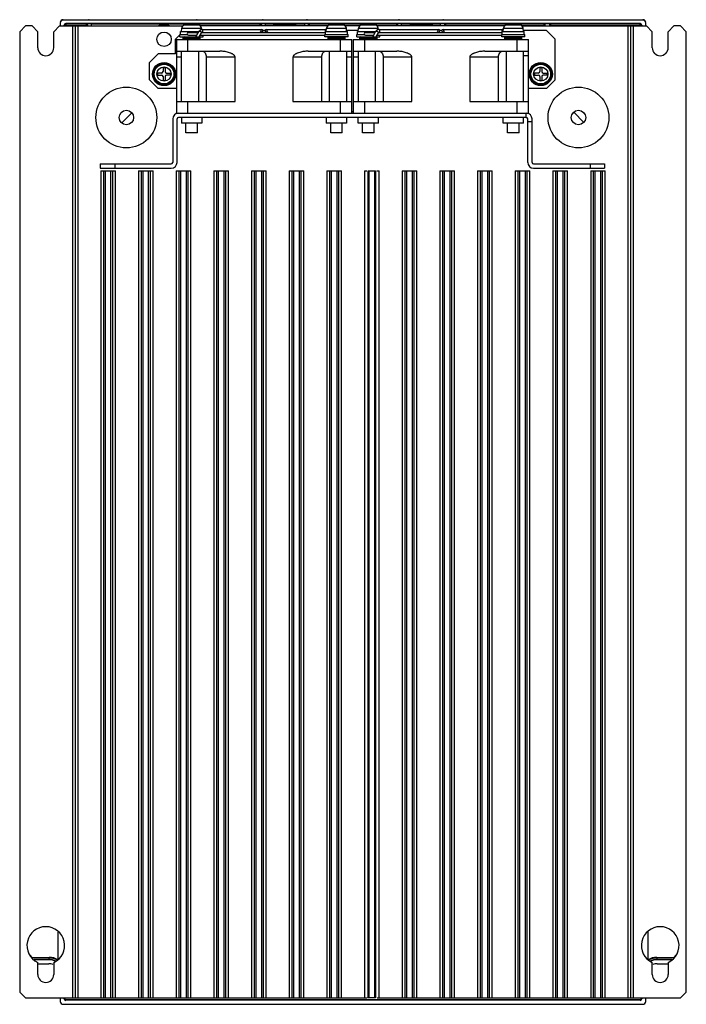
# Model space of a CAD drawing. Header units: millimetres. Extents: x 34 to 264, y 37 to 377.
import ezdxf

# ---------------------------------------------------------------- set-up
doc = ezdxf.new("R2010")
doc.units = ezdxf.units.MM
doc.header["$LTSCALE"] = 26.80295
doc.layers.get('0').update_dxf_attribs({"linetype": 'CONTINUOUS'})

msp = doc.modelspace()

# ---------------------------------------------------------------- linework, layer by layer
at = {"color": 7, "linetype": 'Continuous'}
for p, q in [((36.39, 374.41), (34.39, 372.41)), ((38.64, 374.41), (36.39, 374.41)), ((40.64, 372.41), (38.64, 374.41)), ((48.14, 374.41), (46.14, 372.41)), ((48.14, 374.41), (90.65, 374.41)), ((48.35, 375.42), (48.32, 374.4)), ((49.35, 376.39), (49.36, 376.59)), ((249.44, 376.39), (49.35, 376.39)), ((49.36, 376.59), (58.14, 376.59)), ((49.76, 374.41), (49.76, 374.74)), ((49.93, 374.57), (49.76, 374.74)), ((49.93, 374.57), (49.93, 374.41)), ((49.93, 374.57), (57.86, 374.57)), ((50.26, 375.24), (50.43, 375.07)), ((248.52, 375.24), (50.26, 375.24)), ((50.43, 374.41), (50.43, 375.07)), ((57.36, 375.07), (50.43, 375.07)), ((52.59, 374.41), (52.59, 38.81)), ((53.59, 38.81), (53.59, 374.41)), ((54.59, 38.81), (54.59, 374.41)), ((57.36, 375.07), (57.36, 374.41)), ((59.15, 375.11), (57.39, 375.11)), ((57.89, 374.41), (57.89, 374.61)), ((58.15, 376.49), (58.14, 376.59)), ((58.15, 376.49), (95.64, 376.49)), ((59.16, 374.41), (59.15, 375.13)), ((59.15, 375.13), (94.63, 375.13)), ((91.23, 374.76), (96.16, 374.76)), ((91.49, 374.83), (91.49, 374.83)), ((93.34, 375.06), (93.34, 374.83)), ((94.04, 374.83), (94.04, 375.06)), ((94.63, 375.13), (94.63, 375.05)), ((96.35, 375.11), (94.63, 375.11)), ((95.64, 376.59), (95.64, 376.49)), ((95.64, 376.59), (118.14, 376.59)), ((95.89, 374.83), (95.89, 374.83)), ((96.38, 374.63), (96.38, 375.07)), ((117.4, 375.07), (96.38, 375.07)), ((96.49, 374.57), (117.9, 374.57)), ((140.65, 374.41), (96.74, 374.41)), ((117.4, 374.41), (117.4, 375.07)), ((119.15, 375.11), (117.44, 375.11)), ((117.94, 374.41), (117.94, 374.61)), ((118.15, 376.49), (118.14, 376.59)), ((118.15, 376.49), (133.64, 376.49)), ((119.16, 374.41), (119.15, 375.13)), ((119.15, 375.13), (132.63, 375.13)), ((122.39, 374.91), (121.89, 374.41)), ((129.39, 374.91), (122.39, 374.91)), ((129.89, 374.41), (129.39, 374.91)), ((132.63, 375.13), (132.62, 374.41)), ((134.35, 375.11), (132.63, 375.11)), ((133.64, 376.59), (133.64, 376.49)), ((133.64, 376.59), (165.14, 376.59)), ((133.85, 374.41), (133.85, 374.61)), ((133.88, 374.57), (140.9, 374.57)), ((134.38, 374.41), (134.38, 375.07)), ((143.01, 375.07), (134.38, 375.07)), ((141.23, 374.76), (146.16, 374.76)), ((141.49, 374.83), (141.49, 374.83)), ((144.04, 375.07), (143.34, 375.07)), ((143.34, 375.06), (143.34, 374.83)), ((144.04, 374.83), (144.04, 375.06)), ((154.01, 375.07), (144.37, 375.07)), ((145.89, 374.83), (145.89, 374.83)), ((146.49, 374.57), (151.9, 374.57)), ((151.65, 374.41), (146.74, 374.41)), ((152.23, 374.76), (157.16, 374.76)), ((152.49, 374.83), (152.49, 374.83)), ((155.04, 375.07), (154.34, 375.07)), ((154.34, 375.06), (154.34, 374.83)), ((155.04, 374.83), (155.04, 375.06)), ((164.4, 375.07), (155.37, 375.07)), ((156.89, 374.83), (156.89, 374.83)), ((157.49, 374.57), (164.9, 374.57)), ((201.65, 374.41), (157.74, 374.41)), ((164.4, 375.07), (164.4, 374.41)), ((166.15, 375.11), (164.44, 375.11)), ((164.94, 374.41), (164.94, 374.61)), ((165.15, 376.49), (165.14, 376.59)), ((165.15, 376.49), (180.64, 376.49)), ((166.16, 374.41), (166.15, 375.13)), ((166.15, 375.13), (179.63, 375.13)), ((169.39, 374.91), (168.89, 374.41)), ((176.39, 374.91), (169.39, 374.91)), ((176.89, 374.41), (176.39, 374.91)), ((179.62, 374.41), (179.63, 375.13)), ((181.39, 375.11), (179.63, 375.11)), ((180.64, 376.49), (180.64, 376.59)), ((180.64, 376.59), (249.43, 376.59)), ((180.89, 374.61), (180.89, 374.41)), ((180.93, 374.57), (201.9, 374.57)), ((181.43, 374.41), (181.43, 375.07)), ((204.01, 375.07), (181.43, 375.07)), ((202.23, 374.76), (207.16, 374.76)), ((202.49, 374.83), (202.49, 374.83)), ((205.04, 375.07), (204.34, 375.07)), ((204.34, 375.06), (204.34, 374.83)), ((205.04, 374.83), (205.04, 375.06)), ((215.2, 375.07), (205.37, 375.07)), ((206.89, 374.83), (206.89, 374.83)), ((207.49, 374.57), (215.7, 374.57)), ((207.74, 374.41), (250.64, 374.41)), ((215.2, 375.07), (215.2, 374.41)), ((217.65, 375.11), (215.24, 375.11)), ((215.74, 374.41), (215.74, 374.61)), ((217.15, 374.61), (217.15, 374.41)), ((217.18, 374.57), (248.86, 374.57)), ((217.68, 374.41), (217.68, 375.07)), ((248.36, 375.07), (217.68, 375.07)), ((244.19, 374.41), (244.19, 38.81)), ((245.19, 374.41), (245.19, 38.81)), ((246.19, 38.81), (246.19, 374.41)), ((248.36, 375.07), (248.52, 375.24)), ((248.36, 375.07), (248.36, 374.41)), ((249.02, 374.74), (248.86, 374.57)), ((248.86, 374.41), (248.86, 374.57)), ((249.02, 374.74), (249.02, 374.41)), ((249.44, 376.39), (249.43, 376.59)), ((250.47, 374.4), (250.43, 375.42)), ((252.64, 372.41), (250.64, 374.41)), ((260.14, 374.41), (258.14, 372.41)), ((262.39, 374.41), (260.14, 374.41)), ((264.39, 372.41), (262.39, 374.41)), ((34.39, 372.41), (34.39, 40.81)), ((40.64, 366.91), (40.64, 372.41)), ((46.14, 366.91), (46.14, 372.41)), ((89.69, 371.31), (88.19, 369.81)), ((89.69, 370.71), (89.69, 371.51)), ((89.69, 371.51), (92.26, 371.51)), ((89.69, 370.71), (97.69, 370.71)), ((89.89, 371.51), (89.89, 372.51)), ((89.89, 372.51), (96.24, 372.51)), ((90.19, 372.51), (90.29, 373.63)), ((90.29, 373.63), (97.1, 373.63)), ((92.69, 372.21), (96.07, 372.21)), ((92.69, 371.21), (95.47, 371.21)), ((95.18, 370.71), (96.3, 372.61)), ((96.3, 372.61), (96.46, 372.67)), ((96.33, 370.69), (97.16, 372.09)), ((96.64, 371.21), (139.69, 371.21)), ((97.14, 373.17), (97.1, 373.63)), ((97.27, 373.21), (117.87, 373.21)), ((97.27, 372.21), (139.89, 372.21)), ((97.69, 370.71), (97.69, 371.21)), ((119.02, 372.81), (118.37, 372.81)), ((119.52, 373.21), (140.11, 373.21)), ((139.69, 370.71), (139.69, 371.51)), ((139.69, 371.51), (147.69, 371.51)), ((147.69, 370.71), (139.69, 370.71)), ((139.89, 371.51), (139.89, 372.51)), ((139.89, 372.51), (147.49, 372.51)), ((140.19, 372.51), (140.29, 373.63)), ((140.29, 373.63), (147.1, 373.63)), ((147.19, 372.51), (147.1, 373.63)), ((151.22, 372.81), (147.17, 372.81)), ((147.49, 371.51), (147.49, 372.51)), ((147.69, 370.71), (147.69, 371.51)), ((150.69, 370.71), (150.69, 371.51)), ((150.69, 371.51), (153.26, 371.51)), ((150.69, 370.71), (158.69, 370.71)), ((150.89, 371.51), (150.89, 372.51)), ((150.89, 372.51), (157.24, 372.51)), ((151.19, 372.51), (151.29, 373.63)), ((151.29, 373.63), (158.1, 373.63)), ((153.69, 372.21), (157.07, 372.21)), ((153.69, 371.21), (156.47, 371.21)), ((156.18, 370.71), (157.3, 372.61)), ((157.3, 372.61), (157.46, 372.67)), ((157.33, 370.69), (158.16, 372.09)), ((157.64, 371.21), (200.69, 371.21)), ((158.14, 373.17), (158.1, 373.63)), ((158.27, 373.21), (178.87, 373.21)), ((158.27, 372.21), (200.89, 372.21)), ((158.69, 370.71), (158.69, 371.21)), ((180.02, 372.81), (179.37, 372.81)), ((180.52, 373.21), (201.11, 373.21)), ((200.69, 370.71), (200.69, 371.51)), ((200.69, 371.51), (208.69, 371.51)), ((208.69, 370.71), (200.69, 370.71)), ((200.89, 371.51), (200.89, 372.51)), ((200.89, 372.51), (208.49, 372.51)), ((201.19, 372.51), (201.29, 373.63)), ((201.29, 373.63), (208.1, 373.63)), ((208.19, 372.51), (208.1, 373.63)), ((216.19, 372.81), (208.17, 372.81)), ((208.49, 371.51), (208.49, 372.51)), ((208.69, 370.71), (208.69, 371.51)), ((219.19, 369.81), (216.19, 372.81)), ((252.64, 366.91), (252.64, 372.41)), ((258.14, 366.91), (258.14, 372.41)), ((264.39, 40.81), (264.39, 372.41)), ((88.19, 364.81), (88.19, 369.81)), ((88.44, 369.71), (88.44, 344.31)), ((88.44, 369.71), (148.94, 369.71)), ((90.69, 370.31), (90.69, 370.11)), ((90.69, 370.31), (96.69, 370.31)), ((96.69, 370.11), (90.69, 370.11)), ((92.44, 365.71), (92.44, 369.71)), ((96.69, 370.11), (96.69, 370.31)), ((140.69, 370.31), (140.69, 370.11)), ((140.69, 370.31), (146.69, 370.31)), ((146.69, 370.11), (140.69, 370.11)), ((144.94, 369.71), (144.94, 365.71)), ((146.69, 370.11), (146.69, 370.31)), ((148.94, 344.31), (148.94, 369.71)), ((149.44, 369.71), (149.44, 344.31)), ((149.44, 369.71), (209.94, 369.71)), ((151.69, 370.31), (151.69, 370.11)), ((151.69, 370.31), (157.69, 370.31)), ((157.69, 370.11), (151.69, 370.11)), ((153.44, 365.71), (153.44, 369.71)), ((157.69, 370.11), (157.69, 370.31)), ((201.69, 370.31), (201.69, 370.11)), ((201.69, 370.31), (207.69, 370.31)), ((207.69, 370.11), (201.69, 370.11)), ((205.94, 369.71), (205.94, 365.71)), ((207.69, 370.11), (207.69, 370.31)), ((209.94, 344.31), (209.94, 369.71)), ((219.19, 355.81), (219.19, 369.81)), ((82.19, 364.81), (79.19, 361.81)), ((88.19, 364.81), (82.19, 364.81)), ((88.44, 365.71), (103.48, 365.71)), ((90.19, 348.31), (90.19, 365.71)), ((96.17, 348.31), (96.17, 365.71)), ((133.91, 365.71), (148.94, 365.71)), ((141.22, 365.71), (141.22, 348.31)), ((147.19, 365.71), (147.19, 348.31)), ((149.44, 365.71), (164.48, 365.71)), ((151.19, 365.71), (151.19, 348.31)), ((157.17, 348.31), (157.17, 365.71)), ((194.91, 365.71), (209.94, 365.71)), ((202.22, 365.71), (202.22, 348.31)), ((208.19, 348.31), (208.19, 365.71)), ((208.19, 364.21), (209.94, 364.21)), ((79.19, 355.81), (79.19, 361.81)), ((88.44, 363.71), (90.19, 363.71)), ((98.78, 363.71), (98.78, 348.31)), ((98.78, 363.71), (108.69, 363.71)), ((108.69, 348.31), (108.69, 363.71)), ((128.69, 363.71), (128.69, 348.31)), ((128.69, 363.71), (138.61, 363.71)), ((138.61, 348.31), (138.61, 363.71)), ((147.19, 363.71), (148.94, 363.71)), ((149.44, 363.71), (151.19, 363.71)), ((159.78, 363.71), (159.78, 348.31)), ((159.78, 363.71), (169.69, 363.71)), ((169.69, 348.31), (169.69, 363.71)), ((189.69, 363.71), (189.69, 348.31)), ((189.69, 363.71), (199.61, 363.71)), ((199.61, 348.31), (199.61, 363.71)), ((81.99, 358.16), (81.99, 357.46)), ((83.34, 358.16), (81.99, 358.16)), ((81.99, 357.46), (83.34, 357.46)), ((83.84, 360.01), (83.84, 358.66)), ((84.54, 360.01), (83.84, 360.01)), ((84.54, 360.01), (84.54, 358.66)), ((85.04, 358.16), (86.39, 358.16)), ((86.39, 357.46), (85.04, 357.46)), ((86.39, 357.46), (86.39, 358.16)), ((211.99, 358.16), (211.99, 357.46)), ((213.34, 358.16), (211.99, 358.16)), ((211.99, 357.46), (213.34, 357.46)), ((213.84, 360.01), (213.84, 358.66)), ((214.54, 360.01), (213.84, 360.01)), ((214.54, 360.01), (214.54, 358.66)), ((215.04, 358.16), (216.39, 358.16)), ((216.39, 357.46), (215.04, 357.46)), ((216.39, 357.46), (216.39, 358.16)), ((79.19, 355.81), (82.19, 352.81)), ((83.84, 356.96), (83.84, 355.61)), ((83.84, 355.61), (84.54, 355.61)), ((84.54, 356.96), (84.54, 355.61)), ((213.84, 356.96), (213.84, 355.61)), ((213.84, 355.61), (214.54, 355.61)), ((214.54, 356.96), (214.54, 355.61)), ((216.19, 352.81), (219.19, 355.81)), ((88.44, 352.81), (82.19, 352.81)), ((216.19, 352.81), (209.94, 352.81)), ((88.44, 348.31), (108.69, 348.31)), ((92.44, 344.31), (92.44, 348.31)), ((128.69, 348.31), (148.94, 348.31)), ((144.94, 348.31), (144.94, 344.31)), ((149.44, 348.31), (169.69, 348.31)), ((153.44, 344.31), (153.44, 348.31)), ((189.69, 348.31), (209.94, 348.31)), ((205.94, 348.31), (205.94, 344.31)), ((69.61, 340.92), (73.04, 344.45)), ((88.44, 344.31), (209.94, 344.31)), ((149.44, 344.81), (148.94, 344.81)), ((209.19, 342.81), (209.19, 344.31)), ((225.55, 344.65), (229, 341.1)), ((87.19, 342.31), (87.19, 327.31)), ((88.69, 327.31), (88.69, 342.31)), ((209.19, 342.81), (89.19, 342.81)), ((90.19, 342.81), (90.19, 340.81)), ((97.19, 340.81), (90.19, 340.81)), ((91.69, 337.51), (91.69, 340.81)), ((95.69, 337.51), (95.69, 340.81)), ((97.19, 342.81), (97.19, 340.81)), ((140.19, 342.81), (140.19, 340.81)), ((147.19, 340.81), (140.19, 340.81)), ((141.69, 337.51), (141.69, 340.81)), ((145.69, 337.51), (145.69, 340.81)), ((147.19, 342.81), (147.19, 340.81)), ((151.19, 340.81), (151.19, 342.81)), ((158.19, 340.81), (151.19, 340.81)), ((152.69, 337.51), (152.69, 340.81)), ((156.69, 337.51), (156.69, 340.81)), ((158.19, 340.81), (158.19, 342.81)), ((201.19, 340.81), (201.19, 342.81)), ((208.19, 340.81), (201.19, 340.81)), ((202.69, 337.51), (202.69, 340.81)), ((206.69, 337.51), (206.69, 340.81)), ((208.19, 340.81), (208.19, 342.81)), ((209.69, 327.31), (209.69, 342.31)), ((211.19, 341.31), (209.69, 341.31)), ((211.19, 327.31), (211.19, 342.31)), ((95.69, 337.51), (91.69, 337.51)), ((145.69, 337.51), (141.69, 337.51)), ((156.69, 337.51), (152.69, 337.51)), ((206.69, 337.51), (202.69, 337.51)), ((62.19, 326.81), (62.19, 325.31)), ((62.19, 326.81), (86.69, 326.81)), ((67.19, 326.81), (67.19, 325.31)), ((211.69, 326.81), (236.19, 326.81)), ((231.19, 326.81), (231.19, 325.31)), ((236.19, 326.81), (236.19, 325.31)), ((62.19, 325.31), (86.69, 325.31)), ((62.4, 324.41), (62.4, 38.81)), ((62.4, 324.41), (67.39, 324.41)), ((63.4, 38.81), (63.4, 324.41)), ((63.89, 324.41), (63.89, 38.81)), ((65.89, 38.81), (65.89, 324.41)), ((66.39, 324.41), (66.39, 38.81)), ((67.39, 38.81), (67.39, 324.41)), ((75.4, 324.41), (75.4, 38.81)), ((75.4, 324.41), (80.39, 324.41)), ((76.4, 38.81), (76.4, 324.41)), ((76.89, 324.41), (76.89, 38.81)), ((78.89, 38.81), (78.89, 324.41)), ((79.39, 324.41), (79.39, 38.81)), ((80.39, 38.81), (80.39, 324.41)), ((88.4, 324.41), (88.4, 38.81)), ((88.4, 324.41), (93.39, 324.41)), ((89.4, 38.81), (89.4, 324.41)), ((89.89, 324.41), (89.89, 38.81)), ((91.89, 38.81), (91.89, 324.41)), ((92.39, 324.41), (92.39, 38.81)), ((93.39, 38.81), (93.39, 324.41)), ((101.4, 324.41), (101.4, 38.81)), ((101.4, 324.41), (106.39, 324.41)), ((102.4, 38.81), (102.4, 324.41)), ((102.89, 324.41), (102.89, 38.81)), ((104.89, 38.81), (104.89, 324.41)), ((105.39, 324.41), (105.39, 38.81)), ((106.39, 38.81), (106.39, 324.41)), ((114.4, 324.41), (114.4, 38.81)), ((114.4, 324.41), (119.39, 324.41)), ((115.4, 38.81), (115.4, 324.41)), ((115.89, 324.41), (115.89, 38.81)), ((117.89, 38.81), (117.89, 324.41)), ((118.39, 324.41), (118.39, 38.81)), ((119.39, 38.81), (119.39, 324.41)), ((127.4, 324.41), (127.4, 38.81)), ((127.4, 324.41), (132.39, 324.41)), ((128.4, 38.81), (128.4, 324.41)), ((128.89, 324.41), (128.89, 38.81)), ((130.89, 38.81), (130.89, 324.41)), ((131.39, 324.41), (131.39, 38.81)), ((132.39, 38.81), (132.39, 324.41)), ((140.4, 324.41), (140.4, 38.81)), ((140.4, 324.41), (145.39, 324.41)), ((141.4, 38.81), (141.4, 324.41)), ((141.89, 324.41), (141.89, 38.81)), ((143.89, 38.81), (143.89, 324.41)), ((144.39, 324.41), (144.39, 38.81)), ((145.39, 38.81), (145.39, 324.41)), ((153.4, 324.41), (153.4, 38.81)), ((153.4, 324.41), (154.11, 324.41)), ((154.66, 38.81), (154.66, 324.41)), ((154.66, 324.41), (154.86, 324.41)), ((154.81, 38.81), (154.81, 324.41)), ((154.89, 324.41), (154.89, 38.81)), ((154.89, 324.41), (156.89, 324.41)), ((156.89, 38.81), (156.89, 324.41)), ((156.98, 38.81), (156.98, 324.41)), ((156.98, 324.41), (157.13, 324.41)), ((157.13, 324.41), (157.13, 38.81)), ((157.56, 324.41), (158.39, 324.41)), ((158.39, 38.81), (158.39, 324.41)), ((166.4, 324.41), (166.4, 38.81)), ((166.4, 324.41), (171.39, 324.41)), ((167.4, 38.81), (167.4, 324.41)), ((167.89, 324.41), (167.89, 38.81)), ((169.89, 38.81), (169.89, 324.41)), ((170.39, 324.41), (170.39, 38.81)), ((171.39, 38.81), (171.39, 324.41)), ((179.4, 324.41), (179.4, 38.81)), ((179.4, 324.41), (184.39, 324.41)), ((180.4, 38.81), (180.4, 324.41)), ((180.89, 324.41), (180.89, 38.81)), ((182.89, 38.81), (182.89, 324.41)), ((183.39, 324.41), (183.39, 38.81)), ((184.39, 38.81), (184.39, 324.41)), ((192.4, 324.41), (192.4, 38.81)), ((192.4, 324.41), (197.39, 324.41)), ((193.4, 38.81), (193.4, 324.41)), ((193.89, 324.41), (193.89, 38.81)), ((195.89, 38.81), (195.89, 324.41)), ((196.39, 324.41), (196.39, 38.81)), ((197.39, 38.81), (197.39, 324.41)), ((205.4, 324.41), (205.4, 38.81)), ((205.4, 324.41), (210.39, 324.41)), ((206.4, 38.81), (206.4, 324.41)), ((206.89, 324.41), (206.89, 38.81)), ((208.89, 38.81), (208.89, 324.41)), ((209.39, 324.41), (209.39, 38.81)), ((210.39, 38.81), (210.39, 324.41)), ((211.69, 325.31), (236.19, 325.31)), ((218.4, 324.41), (218.4, 38.81)), ((218.4, 324.41), (223.39, 324.41)), ((219.4, 38.81), (219.4, 324.41)), ((219.89, 324.41), (219.89, 38.81)), ((221.89, 38.81), (221.89, 324.41)), ((222.39, 324.41), (222.39, 38.81)), ((223.39, 38.81), (223.39, 324.41)), ((231.4, 324.41), (231.4, 38.81)), ((231.4, 324.41), (236.39, 324.41)), ((232.4, 38.81), (232.4, 324.41)), ((232.89, 324.41), (232.89, 38.81)), ((234.89, 38.81), (234.89, 324.41)), ((235.39, 324.41), (235.39, 38.81)), ((236.39, 38.81), (236.39, 324.41)), ((47.59, 61.52), (47.59, 52)), ((251.19, 52), (251.19, 61.86)), ((37.88, 53.52), (38.59, 52.81)), ((38.59, 52.81), (44.59, 52.81)), ((44.39, 52.64), (38.59, 52.64)), ((39.36, 52.14), (44.39, 52.14)), ((44.39, 51.98), (39.55, 51.98)), ((40.64, 46.91), (40.64, 51.02)), ((44.39, 52.64), (44.39, 51.98)), ((46.14, 51.02), (46.14, 46.91)), ((252.64, 46.91), (252.64, 51.02)), ((254.19, 52.81), (260.19, 52.81)), ((260.19, 52.64), (254.39, 52.64)), ((254.39, 51.98), (254.39, 52.64)), ((254.39, 52.14), (259.42, 52.14)), ((259.24, 51.98), (254.39, 51.98)), ((258.14, 51.02), (258.14, 46.91)), ((260.19, 52.81), (260.91, 53.52)), ((40.64, 50.61), (44.39, 50.61)), ((254.39, 50.61), (258.14, 50.61)), ((34.39, 40.81), (36.39, 38.81)), ((262.39, 38.81), (264.39, 40.81)), ((36.39, 38.81), (154.23, 38.81)), ((48.39, 38.81), (48.39, 37.61)), ((49.76, 38.48), (49.76, 38.81)), ((49.76, 38.48), (49.89, 38.61)), ((49.89, 38.61), (49.89, 38.81)), ((50.39, 38.11), (50.26, 37.98)), ((248.52, 37.98), (50.26, 37.98)), ((248.39, 38.11), (50.39, 38.11)), ((154.81, 38.81), (154.66, 38.81)), ((156.89, 38.81), (154.89, 38.81)), ((157.13, 38.81), (156.93, 38.81)), ((157.68, 38.81), (262.39, 38.81)), ((248.52, 37.98), (248.39, 38.11)), ((248.89, 38.81), (248.89, 38.61)), ((248.89, 38.61), (249.02, 38.48)), ((249.02, 38.81), (249.02, 38.48)), ((250.39, 37.61), (250.39, 38.81)), ((49.39, 36.61), (249.39, 36.61))]:
    msp.add_line(p, q, dxfattribs=at)
for centre, radius in [((84.19, 369.81), 2.5), ((84.19, 357.81), 4), ((84.19, 357.81), 3.8), ((84.19, 357.81), 3.5), ((84.19, 357.81), 3.4), ((214.19, 357.81), 4), ((214.19, 357.81), 3.8), ((214.19, 357.81), 3.5), ((214.19, 357.81), 3.4), ((84.19, 357.81), 2.46), ((214.19, 357.81), 2.46), ((71.19, 342.81), 10.5), ((227.19, 342.81), 10.5), ((71.19, 342.81), 2.5), ((227.19, 342.81), 2.5)]:
    msp.add_circle(centre, radius, dxfattribs=at)
for centre, radius, start, end in [((84.19, 369.81), 5, 64.2644, 115.7242), ((91.59, 373.51), 1.3, 105.8809, 175), ((93.69, 366.11), 9, 104.149, 105.8809), ((93.69, 366.11), 8.99, 95.4235, 104.1599), ((93.69, 366.11), 8.73, 87.7015, 92.2985), ((93.69, 366.11), 8.99, 75.8401, 84.5765), ((93.69, 366.11), 9, 74.1191, 75.851), ((95.8, 373.51), 1.3, 5, 74.1191), ((141.59, 373.51), 1.3, 105.8809, 175), ((143.69, 366.11), 9, 104.149, 105.8809), ((143.69, 366.11), 8.99, 95.4235, 104.1599), ((143.69, 366.11), 8.73, 87.7015, 92.2985), ((143.69, 366.11), 8.99, 75.8401, 84.5765), ((143.69, 366.11), 9, 74.1191, 75.851), ((145.8, 373.51), 1.3, 5, 74.1191), ((152.59, 373.51), 1.3, 105.8809, 175), ((154.69, 366.11), 9, 104.149, 105.8809), ((154.69, 366.11), 8.99, 95.4235, 104.1599), ((154.69, 366.11), 8.73, 87.7015, 92.2985), ((154.69, 366.11), 8.99, 75.8401, 84.5765), ((154.69, 366.11), 9, 74.1191, 75.851), ((156.8, 373.51), 1.3, 5, 74.1191), ((202.59, 373.51), 1.3, 105.8809, 175), ((204.69, 366.11), 9, 104.149, 105.8809), ((204.69, 366.11), 8.99, 95.4235, 104.1599), ((204.69, 366.11), 8.73, 87.7015, 92.2985), ((204.69, 366.11), 8.99, 75.8401, 84.5765), ((204.69, 366.11), 9, 74.1191, 75.851), ((206.8, 373.51), 1.3, 5, 74.1191), ((91.09, 370.31), 0.4, 90, 180), ((92.69, 371.71), 0.5, 90, 270), ((96.29, 370.31), 0.4, 0, 90), ((117.87, 372.71), 0.5, 270, 90), ((119.52, 372.71), 0.5, 90, 270), ((140.11, 372.2), 1, 81.7918, 89.9861), ((141.09, 370.31), 0.4, 90, 180), ((146.29, 370.31), 0.4, 0, 90), ((152.09, 370.31), 0.4, 90, 180), ((153.69, 371.71), 0.5, 90, 270), ((157.29, 370.31), 0.4, 0, 90), ((178.87, 372.71), 0.5, 270, 90), ((180.52, 372.71), 0.5, 90, 270), ((201.11, 372.2), 1, 81.7918, 89.9861), ((202.09, 370.31), 0.4, 90, 180), ((207.29, 370.31), 0.4, 0, 90), ((91.09, 370.11), 0.4, 180, 270.0003), ((96.29, 370.11), 0.4, 269.9997, 360), ((141.09, 370.11), 0.4, 180, 270.0003), ((146.29, 370.11), 0.4, 269.9997, 360), ((152.09, 370.11), 0.4, 180, 270.0003), ((157.29, 370.11), 0.4, 269.9997, 360), ((202.09, 370.11), 0.4, 180, 270.0003), ((207.29, 370.11), 0.4, 269.9997, 360), ((43.39, 366.91), 2.75, 180, 360), ((255.39, 366.91), 2.75, 180, 360), ((83.34, 358.66), 0.5, 270, 360), ((83.34, 356.96), 0.5, 0, 90), ((85.04, 358.66), 0.5, 180, 270), ((85.04, 356.96), 0.5, 90, 180), ((213.34, 358.66), 0.5, 270, 360), ((213.34, 356.96), 0.5, 0, 90), ((215.04, 358.66), 0.5, 180, 270), ((215.04, 356.96), 0.5, 90, 180), ((89.19, 342.31), 2, 90, 180), ((209.19, 342.31), 2, 0, 90), ((89.19, 342.31), 0.5, 90, 180), ((209.19, 342.31), 0.5, 0, 90), ((86.69, 327.31), 2, 270, 360), ((86.69, 327.31), 0.5, 270, 360), ((211.69, 327.31), 2, 180, 270), ((211.69, 327.31), 0.5, 180, 270), ((43.39, 56.91), 6.5, 295.029, 244.971), ((255.39, 56.91), 6.5, 295.029, 244.971), ((44.39, 46.61), 6.03, 59.8154, 90), ((44.39, 46.61), 5.54, 62.3217, 90), ((44.39, 46.61), 5.37, 62.5319, 90), ((44.59, 46.81), 6, 60, 90), ((254.19, 46.81), 6, 90, 120), ((254.39, 46.61), 6.03, 90, 120.1853), ((254.39, 46.61), 5.54, 90, 117.6782), ((254.39, 46.61), 5.37, 90, 117.4683), ((44.39, 46.61), 4, 67.6559, 90), ((254.39, 46.61), 4, 90, 112.3433), ((43.39, 46.91), 2.75, 180, 360), ((255.39, 46.91), 2.75, 180, 360)]:
    msp.add_arc(centre, radius, start, end, dxfattribs=at)
for centre, major_axis, ratio, start_param, end_param in [((49.35, 375.39), (0.035, 1), 0.999848, 0.034901, 1.570796), ((50.26, 374.74), (0.354, -0.354), 0.999695, 2.356347, 3.926839), ((57.39, 374.61), (0.354, 0.354), 0.999695, -0.785246, 0.785246), ((96.35, 374.61), (0.354, -0.354), 0.999695, 2.356347, 3.472322), ((117.44, 374.61), (0.354, 0.354), 0.999695, -0.785246, 0.785246), ((134.35, 374.61), (0.354, -0.354), 0.999695, 2.356347, 3.926839), ((164.44, 374.61), (0.354, 0.354), 0.999695, -0.785246, 0.785246), ((181.39, 374.61), (0.354, -0.354), 0.999695, 2.356347, 3.926839), ((215.24, 374.61), (0.354, 0.354), 0.999695, -0.785246, 0.785246), ((217.65, 374.61), (0.354, -0.354), 0.999695, 2.356347, 3.926839), ((248.52, 374.74), (-0.354, -0.354), 0.999695, 2.356347, 3.926839), ((249.44, 375.39), (-0.035, 1), 0.999848, -1.570796, -0.034901), ((49.39, 37.61), (0.708, 0.708), 0.998783, 2.356803, 3.926382), ((50.26, 38.48), (0.354, 0.354), 0.999695, 2.356347, 3.926839), ((50.39, 38.61), (0.354, 0.354), 0.999695, 2.356347, 3.926839), ((248.39, 38.61), (-0.354, 0.354), 0.999695, -3.926839, -2.356347), ((248.52, 38.48), (-0.354, 0.354), 0.999695, 2.356347, 3.926839), ((249.39, 37.61), (-0.708, 0.708), 0.998783, -3.926382, -2.356803)]:
    msp.add_ellipse(centre, major_axis=major_axis, ratio=ratio, start_param=start_param, end_param=end_param, dxfattribs=at)
for points, knots in [([(49.36, 376.59), (49.11, 376.59), (48.59, 376.38), (48.37, 375.87), (48.36, 375.62)], [0, 0, 0, 0, 0.500058, 1, 1, 1, 1]), ([(50.43, 375.07), (50.3, 375.07), (50.04, 374.97), (49.93, 374.7), (49.93, 374.57)], [0, 0, 0, 0, 0.499722, 1, 1, 1, 1]), ([(57.86, 374.57), (57.86, 374.7), (57.75, 374.97), (57.49, 375.07), (57.36, 375.07)], [0, 0, 0, 0, 0.499999, 1, 1, 1, 1]), ([(92.84, 375.06), (92.86, 375.06), (92.95, 375.07), (93.03, 375.07), (93.09, 375.08)], [0, 0, 0, 0, 0.260425, 1, 1, 1, 1]), ([(93.09, 375.08), (93.1, 375.08), (93.14, 375.08), (93.17, 375.08), (93.2, 375.08)], [0, 0, 0, 0, 0.268645, 1, 1, 1, 1]), ([(93.2, 375.08), (93.2, 375.08), (93.23, 375.08), (93.26, 375.08), (93.28, 375.08)], [0, 0, 0, 0, 0.282709, 1, 1, 1, 1]), ([(93.28, 375.08), (93.29, 375.08), (93.32, 375.07), (93.34, 375.07), (93.34, 375.06), (93.34, 375.06)], [0, 0, 0, 0, 0.706877, 0.898302, 1, 1, 1, 1]), ([(94.04, 375.06), (94.04, 375.06), (94.05, 375.07), (94.07, 375.07), (94.09, 375.08), (94.11, 375.08)], [0, 0, 0, 0, 0.101715, 0.293158, 1, 1, 1, 1]), ([(94.11, 375.08), (94.11, 375.08), (94.14, 375.08), (94.17, 375.08), (94.19, 375.08)], [0, 0, 0, 0, 0.216278, 1, 1, 1, 1]), ([(94.19, 375.08), (94.2, 375.08), (94.23, 375.08), (94.27, 375.08), (94.3, 375.08)], [0, 0, 0, 0, 0.230166, 1, 1, 1, 1]), ([(94.3, 375.08), (94.32, 375.08), (94.4, 375.07), (94.48, 375.07), (94.54, 375.06)], [0, 0, 0, 0, 0.235127, 1, 1, 1, 1]), ([(96.38, 375.07), (96.3, 375.07), (96.12, 375.03), (95.99, 374.89), (95.95, 374.82)], [0, 0, 0, 0, 0.49998, 1, 1, 1, 1]), ([(134.38, 375.07), (134.26, 375.07), (133.99, 374.97), (133.88, 374.7), (133.88, 374.57)], [0, 0, 0, 0, 0.499722, 1, 1, 1, 1]), ([(142.84, 375.06), (142.86, 375.06), (142.95, 375.07), (143.03, 375.07), (143.09, 375.08)], [0, 0, 0, 0, 0.260425, 1, 1, 1, 1]), ([(143.09, 375.08), (143.1, 375.08), (143.14, 375.08), (143.17, 375.08), (143.2, 375.08)], [0, 0, 0, 0, 0.268645, 1, 1, 1, 1]), ([(143.2, 375.08), (143.2, 375.08), (143.23, 375.08), (143.26, 375.08), (143.28, 375.08)], [0, 0, 0, 0, 0.282709, 1, 1, 1, 1]), ([(143.28, 375.08), (143.29, 375.08), (143.32, 375.07), (143.34, 375.07), (143.34, 375.06), (143.34, 375.06)], [0, 0, 0, 0, 0.706877, 0.898302, 1, 1, 1, 1]), ([(144.04, 375.06), (144.04, 375.06), (144.05, 375.07), (144.07, 375.07), (144.09, 375.08), (144.11, 375.08)], [0, 0, 0, 0, 0.101715, 0.293158, 1, 1, 1, 1]), ([(144.11, 375.08), (144.11, 375.08), (144.14, 375.08), (144.17, 375.08), (144.19, 375.08)], [0, 0, 0, 0, 0.216278, 1, 1, 1, 1]), ([(144.19, 375.08), (144.2, 375.08), (144.23, 375.08), (144.27, 375.08), (144.3, 375.08)], [0, 0, 0, 0, 0.230166, 1, 1, 1, 1]), ([(144.3, 375.08), (144.32, 375.08), (144.4, 375.07), (144.48, 375.07), (144.54, 375.06)], [0, 0, 0, 0, 0.235127, 1, 1, 1, 1]), ([(153.84, 375.06), (153.86, 375.06), (153.95, 375.07), (154.03, 375.07), (154.09, 375.08)], [0, 0, 0, 0, 0.260425, 1, 1, 1, 1]), ([(154.09, 375.08), (154.1, 375.08), (154.14, 375.08), (154.17, 375.08), (154.2, 375.08)], [0, 0, 0, 0, 0.268645, 1, 1, 1, 1]), ([(154.2, 375.08), (154.2, 375.08), (154.23, 375.08), (154.26, 375.08), (154.28, 375.08)], [0, 0, 0, 0, 0.282709, 1, 1, 1, 1]), ([(154.28, 375.08), (154.29, 375.08), (154.32, 375.07), (154.34, 375.07), (154.34, 375.06), (154.34, 375.06)], [0, 0, 0, 0, 0.706877, 0.898302, 1, 1, 1, 1]), ([(155.04, 375.06), (155.04, 375.06), (155.05, 375.07), (155.07, 375.07), (155.09, 375.08), (155.11, 375.08)], [0, 0, 0, 0, 0.101715, 0.293158, 1, 1, 1, 1]), ([(155.11, 375.08), (155.11, 375.08), (155.14, 375.08), (155.17, 375.08), (155.19, 375.08)], [0, 0, 0, 0, 0.216278, 1, 1, 1, 1]), ([(155.19, 375.08), (155.2, 375.08), (155.23, 375.08), (155.27, 375.08), (155.3, 375.08)], [0, 0, 0, 0, 0.230166, 1, 1, 1, 1]), ([(155.3, 375.08), (155.32, 375.08), (155.4, 375.07), (155.48, 375.07), (155.54, 375.06)], [0, 0, 0, 0, 0.235127, 1, 1, 1, 1]), ([(164.9, 374.57), (164.9, 374.7), (164.8, 374.97), (164.53, 375.07), (164.4, 375.07)], [0, 0, 0, 0, 0.499722, 1, 1, 1, 1]), ([(181.43, 375.07), (181.3, 375.07), (181.04, 374.97), (180.93, 374.7), (180.93, 374.57)], [0, 0, 0, 0, 0.500001, 1, 1, 1, 1]), ([(203.84, 375.06), (203.86, 375.06), (203.95, 375.07), (204.03, 375.07), (204.09, 375.08)], [0, 0, 0, 0, 0.260425, 1, 1, 1, 1]), ([(204.09, 375.08), (204.1, 375.08), (204.14, 375.08), (204.17, 375.08), (204.2, 375.08)], [0, 0, 0, 0, 0.268645, 1, 1, 1, 1]), ([(204.2, 375.08), (204.2, 375.08), (204.23, 375.08), (204.26, 375.08), (204.28, 375.08)], [0, 0, 0, 0, 0.282709, 1, 1, 1, 1]), ([(204.28, 375.08), (204.29, 375.08), (204.32, 375.07), (204.34, 375.07), (204.34, 375.06), (204.34, 375.06)], [0, 0, 0, 0, 0.706877, 0.898302, 1, 1, 1, 1]), ([(205.04, 375.06), (205.04, 375.06), (205.05, 375.07), (205.07, 375.07), (205.09, 375.08), (205.11, 375.08)], [0, 0, 0, 0, 0.101715, 0.293158, 1, 1, 1, 1]), ([(205.11, 375.08), (205.11, 375.08), (205.14, 375.08), (205.17, 375.08), (205.19, 375.08)], [0, 0, 0, 0, 0.216278, 1, 1, 1, 1]), ([(205.19, 375.08), (205.2, 375.08), (205.23, 375.08), (205.27, 375.08), (205.3, 375.08)], [0, 0, 0, 0, 0.230166, 1, 1, 1, 1]), ([(205.3, 375.08), (205.32, 375.08), (205.4, 375.07), (205.48, 375.07), (205.54, 375.06)], [0, 0, 0, 0, 0.235127, 1, 1, 1, 1]), ([(217.68, 375.07), (217.56, 375.07), (217.29, 374.97), (217.18, 374.7), (217.18, 374.57)], [0, 0, 0, 0, 0.500583, 1, 1, 1, 1]), ([(250.43, 375.62), (250.42, 375.87), (250.2, 376.38), (249.68, 376.59), (249.43, 376.59)], [0, 0, 0, 0, 0.49994, 1, 1, 1, 1]), ([(97.27, 373.21), (97.18, 373.21), (96.98, 373.18), (96.71, 373.05), (96.48, 372.86), (96.35, 372.69), (96.3, 372.61)], [0, 0, 0, 0, 0.245652, 0.492754, 0.743394, 1, 1, 1, 1]), ([(96.46, 372.67), (96.5, 372.67), (96.59, 372.66), (96.72, 372.61), (96.86, 372.54), (96.98, 372.46), (97.08, 372.36), (97.14, 372.28), (97.17, 372.21), (97.18, 372.16), (97.18, 372.12), (97.16, 372.09)], [0, 0, 0, 0, 0.12212, 0.264873, 0.418506, 0.571555, 0.712557, 0.832198, 0.882488, 0.926451, 1, 1, 1, 1]), ([(97.27, 372.21), (97.28, 372.21), (97.27, 372.21), (97.27, 372.21), (97.26, 372.2), (97.26, 372.2), (97.25, 372.19), (97.23, 372.18), (97.21, 372.16), (97.19, 372.13), (97.17, 372.11), (97.16, 372.09)], [0, 0, 0, 0, 0.015272, 0.034751, 0.06294, 0.101037, 0.149709, 0.28155, 0.465523, 0.705583, 1, 1, 1, 1]), ([(97.63, 372.71), (97.63, 372.77), (97.61, 372.9), (97.54, 373.06), (97.42, 373.18), (97.32, 373.21), (97.27, 373.21)], [0, 0, 0, 0, 0.288005, 0.555334, 0.790507, 1, 1, 1, 1]), ([(97.27, 372.21), (97.32, 372.21), (97.42, 372.24), (97.54, 372.35), (97.61, 372.52), (97.63, 372.64), (97.63, 372.71)], [0, 0, 0, 0, 0.209493, 0.444666, 0.711995, 1, 1, 1, 1]), ([(117.28, 373.21), (117.33, 373.21), (117.43, 373.18), (117.54, 373.06), (117.62, 372.9), (117.63, 372.77), (117.63, 372.71)], [0, 0, 0, 0, 0.209464, 0.444663, 0.711993, 1, 1, 1, 1]), ([(117.63, 372.71), (117.63, 372.64), (117.62, 372.52), (117.54, 372.35), (117.43, 372.24), (117.33, 372.21), (117.28, 372.21)], [0, 0, 0, 0, 0.288007, 0.555337, 0.790536, 1, 1, 1, 1]), ([(119.75, 372.71), (119.75, 372.77), (119.77, 372.9), (119.85, 373.06), (119.96, 373.18), (120.06, 373.21), (120.11, 373.21)], [0, 0, 0, 0, 0.288007, 0.555337, 0.790536, 1, 1, 1, 1]), ([(120.11, 372.21), (120.06, 372.21), (119.96, 372.24), (119.85, 372.35), (119.77, 372.52), (119.75, 372.64), (119.75, 372.71)], [0, 0, 0, 0, 0.209464, 0.444663, 0.711993, 1, 1, 1, 1]), ([(140.11, 373.21), (140.07, 373.21), (139.97, 373.18), (139.85, 373.06), (139.78, 372.9), (139.76, 372.77), (139.76, 372.71)], [0, 0, 0, 0, 0.209493, 0.444666, 0.711995, 1, 1, 1, 1]), ([(139.76, 372.71), (139.76, 372.68), (139.76, 372.58), (139.79, 372.48), (139.83, 372.41)], [0, 0, 0, 0, 0.258147, 1, 1, 1, 1]), ([(139.83, 372.41), (139.83, 372.4), (139.85, 372.37), (139.87, 372.34), (139.89, 372.32)], [0, 0, 0, 0, 0.258349, 1, 1, 1, 1]), ([(158.27, 373.21), (158.18, 373.21), (157.98, 373.18), (157.71, 373.05), (157.48, 372.86), (157.35, 372.69), (157.3, 372.61)], [0, 0, 0, 0, 0.245652, 0.492754, 0.743394, 1, 1, 1, 1]), ([(157.46, 372.67), (157.5, 372.67), (157.59, 372.66), (157.72, 372.61), (157.86, 372.54), (157.98, 372.46), (158.08, 372.36), (158.14, 372.28), (158.17, 372.21), (158.18, 372.16), (158.18, 372.12), (158.16, 372.09)], [0, 0, 0, 0, 0.12212, 0.264873, 0.418506, 0.571555, 0.712557, 0.832198, 0.882488, 0.926451, 1, 1, 1, 1]), ([(158.27, 372.21), (158.28, 372.21), (158.27, 372.21), (158.27, 372.21), (158.26, 372.2), (158.26, 372.2), (158.25, 372.19), (158.23, 372.18), (158.21, 372.16), (158.19, 372.13), (158.17, 372.11), (158.16, 372.09)], [0, 0, 0, 0, 0.015272, 0.034751, 0.06294, 0.101037, 0.149709, 0.28155, 0.465523, 0.705583, 1, 1, 1, 1]), ([(158.63, 372.71), (158.63, 372.77), (158.61, 372.9), (158.54, 373.06), (158.42, 373.18), (158.32, 373.21), (158.27, 373.21)], [0, 0, 0, 0, 0.288005, 0.555334, 0.790507, 1, 1, 1, 1]), ([(158.27, 372.21), (158.32, 372.21), (158.42, 372.24), (158.54, 372.35), (158.61, 372.52), (158.63, 372.64), (158.63, 372.71)], [0, 0, 0, 0, 0.209493, 0.444666, 0.711995, 1, 1, 1, 1]), ([(178.28, 373.21), (178.33, 373.21), (178.43, 373.18), (178.54, 373.06), (178.62, 372.9), (178.63, 372.77), (178.63, 372.71)], [0, 0, 0, 0, 0.209464, 0.444663, 0.711993, 1, 1, 1, 1]), ([(178.63, 372.71), (178.63, 372.64), (178.62, 372.52), (178.54, 372.35), (178.43, 372.24), (178.33, 372.21), (178.28, 372.21)], [0, 0, 0, 0, 0.288007, 0.555337, 0.790536, 1, 1, 1, 1]), ([(180.75, 372.71), (180.75, 372.77), (180.77, 372.9), (180.85, 373.06), (180.96, 373.18), (181.06, 373.21), (181.11, 373.21)], [0, 0, 0, 0, 0.288007, 0.555337, 0.790536, 1, 1, 1, 1]), ([(181.11, 372.21), (181.06, 372.21), (180.96, 372.24), (180.85, 372.35), (180.77, 372.52), (180.75, 372.64), (180.75, 372.71)], [0, 0, 0, 0, 0.209464, 0.444663, 0.711993, 1, 1, 1, 1]), ([(201.11, 373.21), (201.07, 373.21), (200.97, 373.18), (200.85, 373.06), (200.78, 372.9), (200.76, 372.77), (200.76, 372.71)], [0, 0, 0, 0, 0.209493, 0.444666, 0.711995, 1, 1, 1, 1]), ([(200.76, 372.71), (200.76, 372.68), (200.76, 372.58), (200.79, 372.48), (200.83, 372.41)], [0, 0, 0, 0, 0.258147, 1, 1, 1, 1]), ([(200.83, 372.41), (200.83, 372.4), (200.85, 372.37), (200.87, 372.34), (200.89, 372.32)], [0, 0, 0, 0, 0.258349, 1, 1, 1, 1]), ([(97.35, 365.71), (97.45, 365.71), (97.64, 365.68), (97.91, 365.56), (98.16, 365.37), (98.45, 365.03), (98.71, 364.47), (98.78, 363.97), (98.78, 363.71)], [0, 0, 0, 0, 0.103492, 0.210766, 0.324528, 0.446383, 0.712794, 1, 1, 1, 1]), ([(108.69, 363.71), (108.69, 363.77), (108.67, 363.89), (108.6, 364.06), (108.49, 364.21), (108.33, 364.39), (108.08, 364.58), (107.77, 364.77), (107.43, 364.93), (106.98, 365.12), (106.4, 365.31), (105.68, 365.49), (104.95, 365.61), (104.22, 365.69), (103.73, 365.71), (103.48, 365.71)], [0, 0, 0, 0, 0.031195, 0.062419, 0.093665, 0.124921, 0.18739, 0.249889, 0.312399, 0.374913, 0.499913, 0.624927, 0.749947, 0.874971, 1, 1, 1, 1]), ([(133.91, 365.71), (133.66, 365.71), (133.17, 365.69), (132.44, 365.61), (131.71, 365.49), (130.99, 365.31), (130.41, 365.12), (129.95, 364.93), (129.62, 364.77), (129.31, 364.58), (129.06, 364.39), (128.89, 364.21), (128.79, 364.06), (128.71, 363.89), (128.69, 363.77), (128.69, 363.71)], [0, 0, 0, 0, 0.125029, 0.250053, 0.375073, 0.500087, 0.625087, 0.687601, 0.750111, 0.81261, 0.875079, 0.906335, 0.937581, 0.968805, 1, 1, 1, 1]), ([(138.61, 363.71), (138.61, 363.97), (138.68, 364.47), (138.94, 365.03), (139.23, 365.37), (139.48, 365.56), (139.75, 365.68), (139.94, 365.71), (140.03, 365.71)], [0, 0, 0, 0, 0.287208, 0.553617, 0.67547, 0.789232, 0.896507, 1, 1, 1, 1]), ([(158.35, 365.71), (158.45, 365.71), (158.64, 365.68), (158.91, 365.56), (159.16, 365.37), (159.45, 365.03), (159.71, 364.47), (159.78, 363.97), (159.78, 363.71)], [0, 0, 0, 0, 0.103492, 0.210766, 0.324528, 0.446383, 0.712794, 1, 1, 1, 1]), ([(169.69, 363.71), (169.69, 363.77), (169.67, 363.89), (169.6, 364.06), (169.49, 364.21), (169.33, 364.39), (169.08, 364.58), (168.77, 364.77), (168.43, 364.93), (167.98, 365.12), (167.4, 365.31), (166.68, 365.49), (165.95, 365.61), (165.22, 365.69), (164.73, 365.71), (164.48, 365.71)], [0, 0, 0, 0, 0.031195, 0.062419, 0.093665, 0.124921, 0.18739, 0.249889, 0.312399, 0.374913, 0.499913, 0.624927, 0.749947, 0.874971, 1, 1, 1, 1]), ([(194.91, 365.71), (194.66, 365.71), (194.17, 365.69), (193.44, 365.61), (192.71, 365.49), (191.99, 365.31), (191.41, 365.12), (190.95, 364.93), (190.62, 364.77), (190.31, 364.58), (190.06, 364.39), (189.89, 364.21), (189.79, 364.06), (189.71, 363.89), (189.69, 363.77), (189.69, 363.71)], [0, 0, 0, 0, 0.125029, 0.250053, 0.375073, 0.500087, 0.625087, 0.687601, 0.750111, 0.81261, 0.875079, 0.906335, 0.937581, 0.968805, 1, 1, 1, 1]), ([(199.61, 363.71), (199.61, 363.97), (199.68, 364.47), (199.94, 365.03), (200.23, 365.37), (200.48, 365.56), (200.75, 365.68), (200.94, 365.71), (201.03, 365.71)], [0, 0, 0, 0, 0.287208, 0.553617, 0.67547, 0.789232, 0.896507, 1, 1, 1, 1])]:
    msp.add_open_spline(points, degree=3, knots=knots, dxfattribs=at)
for points in [[(58.39, 376.56), (58.31, 376.58), (58.23, 376.59), (58.14, 376.59)], [(95.64, 376.59), (95.56, 376.59), (95.48, 376.58), (95.4, 376.56)], [(117.9, 374.57), (117.9, 374.7), (117.8, 374.97), (117.53, 375.07), (117.4, 375.07)], [(118.39, 376.56), (118.31, 376.58), (118.23, 376.59), (118.14, 376.59)], [(133.64, 376.59), (133.56, 376.59), (133.48, 376.58), (133.4, 376.56)], [(165.39, 376.56), (165.31, 376.58), (165.23, 376.59), (165.14, 376.59)], [(180.64, 376.59), (180.56, 376.59), (180.48, 376.58), (180.4, 376.56)], [(215.7, 374.57), (215.7, 374.7), (215.6, 374.97), (215.33, 375.07), (215.2, 375.07)], [(248.86, 374.57), (248.86, 374.7), (248.75, 374.97), (248.49, 375.07), (248.36, 375.07)]]:
    msp.add_open_spline(points, degree=3, dxfattribs=at)

doc.saveas('drawing.dxf')
